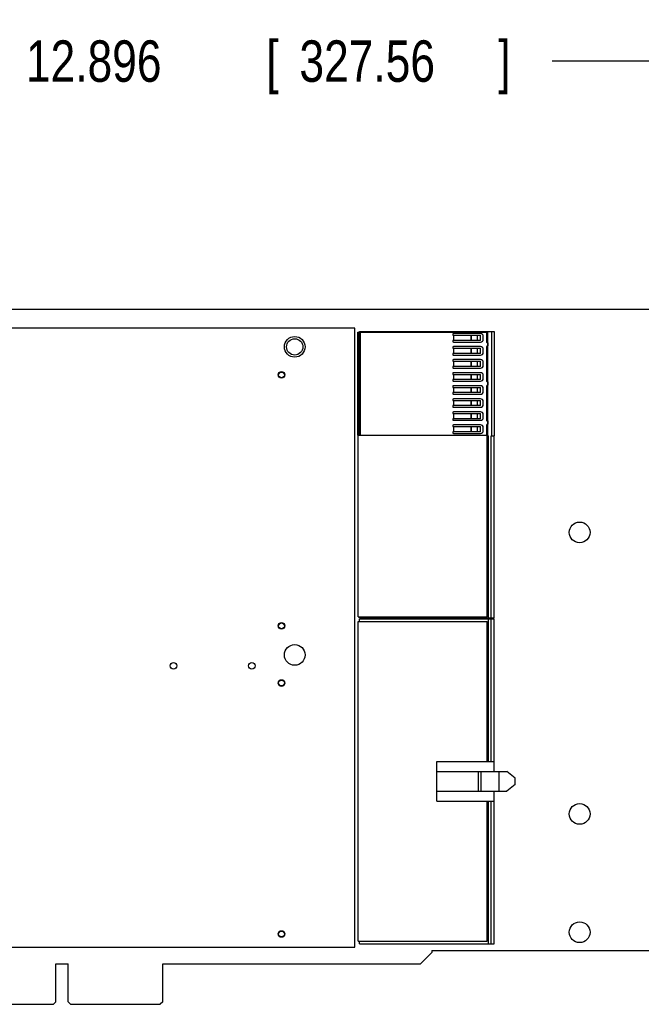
# Model space of a CAD drawing. Header units: inches. Extents: x 0.2 to 16.8, y 0.1 to 10.8.
# Tile 13 of 25: x 9.4 to 11.3, y 4.1 to 7.1. Entities that reach past the tile are written whole.
import ezdxf

# ---------------------------------------------------------------- set-up
doc = ezdxf.new("R2010")
doc.units = ezdxf.units.IN
doc.header["$LTSCALE"] = 0.935
doc.header["$MEASUREMENT"] = 0
doc.layers.get('0').update_dxf_attribs({"linetype": 'CONTINUOUS'})
doc.layers.add('DIMENSIONS', color=7, linetype='CONTINUOUS')
doc.styles.get("Standard").update_dxf_attribs({"font": 'txt', "width": 0.8})
doc.dimstyles.new('DIMSTYLE_2', dxfattribs={"dimtxt": 0.125, "dimasz": 0.18, "dimexe": 0.18, "dimexo": 0.0625, "dimgap": 0.09, "dimtad": 0, "dimtih": 1, "dimtoh": 1, "dimdec": 3, "dimlfac": 2, "dimzin": 4, "dimdsep": 46, "dimtxsty": 'STANDARD', "dimblk": '_FILLED', "dimblk1": '_FILLED', "dimblk2": '_FILLED', "dimcen": 0.09, "dimadec": 0, "dimazin": 0, "dimtp": 0.01, "dimtm": 0.01, "dimtfac": 1, "dimtdec": 3, "dimtofl": 0, "dimtmove": 0, "dimatfit": 3, "dimldrblk": '_FILLED', "dimfxl": 1, "dimtolj": 1, "dimtzin": 4, "dimarcsym": 0})

# ---------------------------------------------------------------- blocks, each defined once
blk = doc.blocks.new('_FILLED')
at = {"color": 0, "linetype": 'BYBLOCK'}
blk.add_solid([(0, 0), (-1, 0.174), (-1, -0.174)], dxfattribs=at)
blk = doc.blocks.new('*D15')
at = {"layer": 'DIMENSIONS', "color": 2, "linetype": 'CONTINUOUS'}
for p, q in [((7.1536, 5.9647), (7.1536, 7.0824)), ((13.6016, 6.2699), (13.6016, 7.0824)), ((7.1536, 6.9574), (9.3453, 6.9574)), ((13.6016, 6.9574), (10.9953, 6.9574))]:
    blk.add_line(p, q, dxfattribs=at)
at = {"layer": 'DIMENSIONS', "color": 2, "linetype": 'CONTINUOUS', "xscale": 0.18, "yscale": 0.18, "zscale": 0.18, "rotation": 180}
blk.add_blockref('_FILLED', (7.1536, 6.9574), dxfattribs=at)
at = {"layer": 'DIMENSIONS', "color": 2, "linetype": 'CONTINUOUS', "xscale": 0.18, "yscale": 0.18, "zscale": 0.18}
blk.add_blockref('_FILLED', (13.6016, 6.9574), dxfattribs=at)
at = {"layer": 'DIMENSIONS', "color": 2, "linetype": 'CONTINUOUS', "width": 0.8}
for s, p in [('12.896', (9.4078, 6.8949)), ('[', (10.1328, 6.8949)), ('327.56', (10.2328, 6.8949)), (']', (10.8328, 6.8949))]:
    blk.add_text(s, height=0.125, dxfattribs=at).set_placement(p)

msp = doc.modelspace()

# ---------------------------------------------------------------- linework, layer by layer
at = {"color": 7, "linetype": 'CONTINUOUS'}
for p, q in [((12.41912, 6.20737), (7.72512, 6.20737)), ((10.40012, 6.15137), (7.45012, 6.15137)), ((10.40012, 4.28287), (10.40012, 6.15137)), ((10.40912, 5.82784), (10.40912, 6.13945)), ((10.40912, 6.13945), (10.79711, 6.13945)), ((10.41029, 5.2801), (10.41029, 6.1364)), ((10.41029, 6.1364), (10.4116, 6.1364)), ((10.4116, 6.1364), (10.4116, 5.82784)), ((10.41424, 6.13945), (10.41424, 6.14113)), ((10.41424, 6.14113), (10.82073, 6.14113)), ((10.41739, 5.82784), (10.41739, 6.13945)), ((10.69519, 6.13247), (10.69519, 6.13001)), ((10.69519, 6.13001), (10.77939, 6.13001)), ((10.77939, 6.13493), (10.69765, 6.13493)), ((10.69783, 6.13001), (10.69783, 6.11426)), ((10.69837, 6.11426), (10.69837, 6.13001)), ((10.75033, 6.13001), (10.75033, 6.11426)), ((10.75143, 6.11426), (10.75143, 6.13001)), ((10.76992, 6.11426), (10.76992, 6.13001)), ((10.77939, 6.11426), (10.77939, 6.13001)), ((10.78727, 6.11721), (10.78727, 6.12705)), ((10.79711, 6.13945), (10.79711, 6.11032)), ((10.79711, 6.1364), (10.79907, 6.1364)), ((10.79907, 6.10754), (10.79907, 6.1364)), ((10.80105, 5.82617), (10.80105, 6.14113)), ((10.81286, 5.82617), (10.81286, 6.14113)), ((10.82073, 6.14113), (10.82073, 5.82617)), ((10.69519, 6.11426), (10.69519, 6.1118)), ((10.77939, 6.11426), (10.69519, 6.11426)), ((10.69519, 6.0931), (10.69519, 6.09064)), ((10.69765, 6.10934), (10.77939, 6.10934)), ((10.77939, 6.09556), (10.69765, 6.09556)), ((10.79711, 6.09457), (10.79711, 5.99221)), ((10.79907, 5.98943), (10.79907, 6.09735)), ((10.80006, 6.10737), (10.80105, 6.10737)), ((10.80105, 6.09753), (10.80006, 6.09753)), ((10.80099, 6.10737), (10.80099, 6.09753)), ((10.69519, 6.09064), (10.77939, 6.09064)), ((10.69519, 6.07489), (10.69519, 6.07243)), ((10.77939, 6.07489), (10.69519, 6.07489)), ((10.69765, 6.06997), (10.77939, 6.06997)), ((10.69783, 6.09064), (10.69783, 6.07489)), ((10.69837, 6.07489), (10.69837, 6.09064)), ((10.75033, 6.09064), (10.75033, 6.07489)), ((10.75143, 6.07489), (10.75143, 6.09064)), ((10.76992, 6.07489), (10.76992, 6.09064)), ((10.77939, 6.07489), (10.77939, 6.09064)), ((10.78727, 6.07784), (10.78727, 6.08768)), ((10.69519, 6.05373), (10.69519, 6.05127)), ((10.69519, 6.05127), (10.77939, 6.05127)), ((10.69519, 6.03552), (10.69519, 6.03306)), ((10.77939, 6.03552), (10.69519, 6.03552)), ((10.77939, 6.05619), (10.69765, 6.05619)), ((10.69783, 6.05127), (10.69783, 6.03552)), ((10.69837, 6.03552), (10.69837, 6.05127)), ((10.75033, 6.05127), (10.75033, 6.03552)), ((10.75143, 6.03552), (10.75143, 6.05127)), ((10.76992, 6.03552), (10.76992, 6.05127)), ((10.77939, 6.03552), (10.77939, 6.05127)), ((10.78727, 6.03847), (10.78727, 6.04831)), ((10.69519, 6.01436), (10.69519, 6.0119)), ((10.69519, 6.0119), (10.77939, 6.0119)), ((10.69765, 6.0306), (10.77939, 6.0306)), ((10.77939, 6.01682), (10.69765, 6.01682)), ((10.69783, 6.0119), (10.69783, 5.99615)), ((10.69837, 5.99615), (10.69837, 6.0119)), ((10.75033, 6.0119), (10.75033, 5.99615)), ((10.75143, 5.99615), (10.75143, 6.0119)), ((10.76992, 5.99615), (10.76992, 6.0119)), ((10.77939, 5.99615), (10.77939, 6.0119)), ((10.78727, 5.9991), (10.78727, 6.00894)), ((10.69519, 5.99615), (10.69519, 5.99369)), ((10.77939, 5.99615), (10.69519, 5.99615)), ((10.69519, 5.97499), (10.69519, 5.97252)), ((10.69765, 5.99123), (10.77939, 5.99123)), ((10.77939, 5.97745), (10.69765, 5.97745)), ((10.79711, 5.97646), (10.79711, 5.8741)), ((10.79907, 5.87132), (10.79907, 5.97924)), ((10.80006, 5.98926), (10.80105, 5.98926)), ((10.80105, 5.97941), (10.80006, 5.97941)), ((10.80099, 5.98926), (10.80099, 5.97941)), ((10.69519, 5.97252), (10.77939, 5.97252)), ((10.69519, 5.95678), (10.69519, 5.95432)), ((10.77939, 5.95678), (10.69519, 5.95678)), ((10.69765, 5.95186), (10.77939, 5.95186)), ((10.69783, 5.97252), (10.69783, 5.95678)), ((10.69837, 5.95678), (10.69837, 5.97252)), ((10.75033, 5.97252), (10.75033, 5.95678)), ((10.75143, 5.95678), (10.75143, 5.97252)), ((10.76992, 5.95678), (10.76992, 5.97252)), ((10.77939, 5.95678), (10.77939, 5.97252)), ((10.78727, 5.95973), (10.78727, 5.96957)), ((10.69519, 5.93562), (10.69519, 5.93315)), ((10.69519, 5.93315), (10.77939, 5.93315)), ((10.69519, 5.91741), (10.69519, 5.91495)), ((10.77939, 5.91741), (10.69519, 5.91741)), ((10.77939, 5.93808), (10.69765, 5.93808)), ((10.69783, 5.93315), (10.69783, 5.91741)), ((10.69837, 5.91741), (10.69837, 5.93315)), ((10.75033, 5.93315), (10.75033, 5.91741)), ((10.75143, 5.91741), (10.75143, 5.93315)), ((10.76992, 5.91741), (10.76992, 5.93315)), ((10.77939, 5.91741), (10.77939, 5.93315)), ((10.78727, 5.92036), (10.78727, 5.9302)), ((10.69519, 5.89625), (10.69519, 5.89378)), ((10.69519, 5.89378), (10.77939, 5.89378)), ((10.69765, 5.91249), (10.77939, 5.91249)), ((10.77939, 5.89871), (10.69765, 5.89871)), ((10.69783, 5.89378), (10.69783, 5.87804)), ((10.69837, 5.87804), (10.69837, 5.89378)), ((10.75033, 5.89378), (10.75033, 5.87804)), ((10.75143, 5.87804), (10.75143, 5.89378)), ((10.76992, 5.87804), (10.76992, 5.89378)), ((10.77939, 5.87804), (10.77939, 5.89378)), ((10.78727, 5.88099), (10.78727, 5.89083)), ((10.69519, 5.87804), (10.69519, 5.87558)), ((10.77939, 5.87804), (10.69519, 5.87804)), ((10.69519, 5.85688), (10.69519, 5.85441)), ((10.69765, 5.87312), (10.77939, 5.87312)), ((10.77939, 5.85934), (10.69765, 5.85934)), ((10.79711, 5.85835), (10.79711, 5.82784)), ((10.79907, 5.2801), (10.79907, 5.86113)), ((10.80006, 5.87115), (10.80105, 5.87115)), ((10.80105, 5.8613), (10.80006, 5.8613)), ((10.80099, 5.87115), (10.80099, 5.8613)), ((10.41029, 5.82784), (10.40912, 5.82784)), ((10.4116, 5.82784), (10.79711, 5.82784)), ((10.69519, 5.85441), (10.77939, 5.85441)), ((10.69519, 5.83867), (10.69519, 5.83621)), ((10.77939, 5.83867), (10.69519, 5.83867)), ((10.69765, 5.83375), (10.77939, 5.83375)), ((10.69783, 5.85441), (10.69783, 5.83867)), ((10.69837, 5.83867), (10.69837, 5.85441)), ((10.75033, 5.85441), (10.75033, 5.83867)), ((10.75143, 5.83867), (10.75143, 5.85441)), ((10.76992, 5.83867), (10.76992, 5.85441)), ((10.77939, 5.83867), (10.77939, 5.85441)), ((10.78727, 5.84162), (10.78727, 5.85146)), ((10.80105, 5.82617), (10.803, 5.82617)), ((10.803, 5.27715), (10.803, 5.82617)), ((10.81072, 5.27715), (10.81072, 5.82617)), ((10.81072, 5.82617), (10.82073, 5.82617)), ((10.82072, 5.27715), (10.82072, 5.82617)), ((10.803, 5.81436), (10.79907, 5.81436)), ((10.79907, 5.81095), (10.803, 5.81095)), ((10.41029, 5.2801), (10.79907, 5.2801)), ((10.41029, 4.30103), (10.41029, 5.26559)), ((10.41029, 5.26559), (10.79907, 5.26559)), ((10.41422, 5.27715), (10.41422, 5.2801)), ((10.41422, 5.27715), (10.82072, 5.27715)), ((10.41422, 5.26559), (10.41422, 5.27347)), ((10.41422, 5.27347), (10.82072, 5.27347)), ((10.79907, 4.84331), (10.79907, 5.26559)), ((10.803, 4.84331), (10.803, 5.27347)), ((10.81072, 4.84331), (10.81072, 5.27347)), ((10.82072, 4.81331), (10.82072, 5.27347)), ((10.64749, 4.84331), (10.82072, 4.84331)), ((10.64749, 4.72331), (10.64749, 4.84331)), ((10.64749, 4.81331), (10.85812, 4.81331)), ((10.77249, 4.75331), (10.77249, 4.81331)), ((10.78099, 4.75331), (10.78099, 4.81331)), ((10.83521, 4.75331), (10.83521, 4.81331)), ((10.88371, 4.79315), (10.85812, 4.81331)), ((10.88371, 4.77347), (10.88371, 4.79315)), ((10.88371, 4.77347), (10.85812, 4.75331)), ((10.64749, 4.75331), (10.85812, 4.75331)), ((10.82072, 4.29315), (10.82072, 4.75331)), ((10.64749, 4.72331), (10.82072, 4.72331)), ((10.79907, 4.30103), (10.79907, 4.72331)), ((10.803, 4.29315), (10.803, 4.72331)), ((10.81072, 4.29315), (10.81072, 4.72331)), ((7.45012, 4.28287), (10.40012, 4.28287)), ((10.41029, 4.30103), (10.79907, 4.30103)), ((10.41422, 4.29315), (10.41422, 4.30103)), ((10.41422, 4.29315), (10.82072, 4.29315)), ((10.63262, 4.26687), (10.59812, 4.23237)), ((10.63262, 4.27287), (13.60162, 4.27287)), ((10.63262, 4.27287), (10.63262, 4.26687)), ((9.49837, 4.11787), (9.49837, 4.23237)), ((9.49837, 4.23237), (9.53487, 4.23237)), ((9.53487, 4.11787), (9.53487, 4.23237)), ((9.82062, 4.23237), (10.59812, 4.23237)), ((9.82062, 4.11787), (9.82062, 4.23237)), ((8.59237, 4.11037), (9.49087, 4.11037)), ((9.49087, 4.11037), (9.49837, 4.11787)), ((9.54237, 4.11037), (9.53487, 4.11787)), ((9.54237, 4.11037), (9.81312, 4.11037)), ((9.82062, 4.11787), (9.81312, 4.11037))]:
    msp.add_line(p, q, dxfattribs=at)
for centre, radius in [((10.21862, 6.09487), 0.03125), ((10.21862, 6.09487), 0.02461), ((10.17862, 6.01012), 0.01), ((10.17862, 6.01012), 0.00875), ((11.07812, 5.53487), 0.03125), ((10.17862, 5.25262), 0.01), ((10.17862, 5.25262), 0.00875), ((10.21862, 5.16487), 0.03125), ((9.85312, 5.13237), 0.01), ((10.08912, 5.13237), 0.01), ((10.17862, 5.08012), 0.01), ((10.17862, 5.08012), 0.00875), ((11.07812, 4.68487), 0.03125), ((11.07812, 4.32787), 0.03125), ((10.17862, 4.32262), 0.01), ((10.17862, 4.32262), 0.00875)]:
    msp.add_circle(centre, radius, dxfattribs=at)
for centre, radius, start, end in [((10.69765, 6.13247), 0.00246, 90.00004, 180), ((10.77939, 6.12705), 0.00787, 359.99946, 89.99839), ((10.69765, 6.1118), 0.00246, 180, 270.00005), ((10.69765, 6.0931), 0.00246, 90.00004, 180), ((10.77939, 6.11721), 0.00787, 269.99675, 359.99975), ((10.77939, 6.08768), 0.00787, 359.99946, 89.99839), ((10.80006, 6.11032), 0.00295, 179.99891, 270.00015), ((10.80006, 6.09457), 0.00295, 90.00363, 179.98286), ((10.69765, 6.07243), 0.00246, 180, 270.00005), ((10.77939, 6.07784), 0.00787, 269.99675, 359.99975), ((10.69765, 6.05373), 0.00246, 90.00004, 180), ((10.77939, 6.04831), 0.00787, 359.99946, 89.99839), ((10.77939, 6.03847), 0.00787, 269.99675, 359.99975), ((10.69765, 6.03306), 0.00246, 180, 270.00005), ((10.69765, 6.01436), 0.00246, 90.00004, 180), ((10.77939, 6.00894), 0.00787, 359.99946, 89.99839), ((10.69765, 5.99369), 0.00246, 180, 270.00005), ((10.69765, 5.97499), 0.00246, 90.00004, 180), ((10.77939, 5.9991), 0.00787, 269.99675, 359.99975), ((10.77939, 5.96957), 0.00787, 359.99946, 89.99839), ((10.80006, 5.99221), 0.00295, 179.97922, 270.00015), ((10.80006, 5.97646), 0.00295, 90.00363, 179.99824), ((10.69765, 5.95432), 0.00246, 180, 270.00005), ((10.77939, 5.95973), 0.00787, 269.99675, 359.99975), ((10.69765, 5.93562), 0.00246, 90.00004, 180), ((10.69765, 5.91495), 0.00246, 180, 270.00005), ((10.77939, 5.9302), 0.00787, 359.99946, 89.99839), ((10.77939, 5.92036), 0.00787, 269.99675, 359.99975), ((10.69765, 5.89625), 0.00246, 90.00004, 180), ((10.77939, 5.89083), 0.00787, 359.99946, 89.99839), ((10.69765, 5.87558), 0.00246, 180, 270.00005), ((10.69765, 5.85688), 0.00246, 90.00004, 180), ((10.77939, 5.88099), 0.00787, 269.99675, 359.99975), ((10.77939, 5.85146), 0.00787, 359.99946, 89.99839), ((10.80006, 5.8741), 0.00295, 179.9946, 270.00015), ((10.80006, 5.85835), 0.00295, 90.00363, 179.99933), ((10.69765, 5.83621), 0.00246, 180, 270.00005), ((10.77939, 5.84162), 0.00787, 269.99675, 359.99975)]:
    msp.add_arc(centre, radius, start, end, dxfattribs=at)

# ---------------------------------------------------------------- dimensions: what is measured, and where the dimension line sits
at = {"layer": 'DIMENSIONS', "color": 2, "linetype": 'CONTINUOUS'}
dim = msp.add_linear_dim(base=(7.15362, 6.95737), p1=(13.60162, 6.26987), p2=(7.15362, 5.96473), angle=180, dimstyle='DIMSTYLE_2', dxfattribs=at)
dim.commit()
dim.dimension.update_dxf_attribs({"geometry": '*D15', "text_midpoint": (10.17032, 6.95737), "dimtype": 160})

doc.saveas('drawing.dxf')
